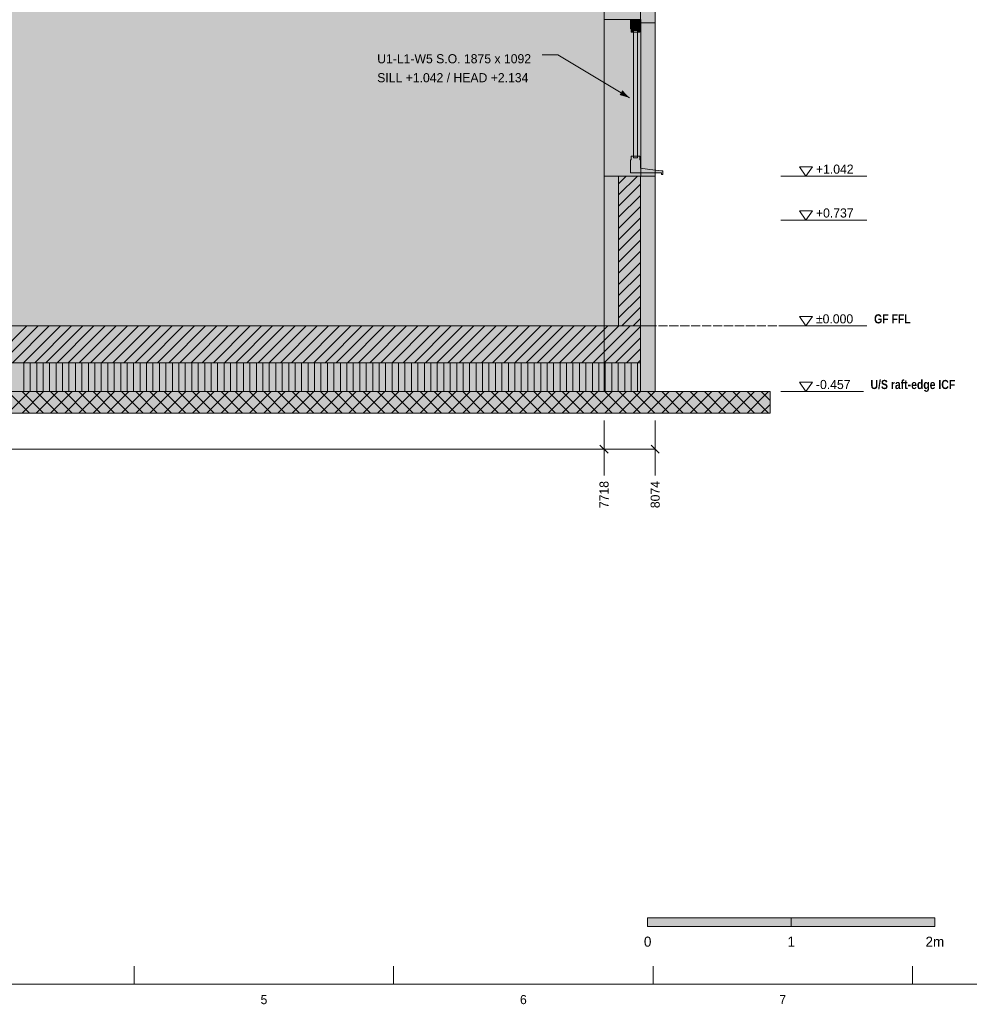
# Model space of a CAD drawing. Header units: millimetres. Extents: x 17 to 413, y 4 to 292.
# Tile 2 of 9: x 149 to 281, y 4 to 141. Entities that reach past the tile are written whole.
import ezdxf
from ezdxf.enums import TextEntityAlignment as Align

# ---------------------------------------------------------------- set-up
doc = ezdxf.new("R2010")
doc.units = ezdxf.units.MM
doc.linetypes.add('DASHED', pattern=[1.524, 1.27, -0.254])
for name, color, linetype in [('FILL-C_BDBDBF', 7, 'Continuous'), ('FILL-EPS', 7, 'Continuous'), ('FILL-INK', 7, 'Continuous'), ('FILL-LIGHT', 7, 'Continuous'), ('FILL-MASONRY_FILL', 7, 'Continuous'), ('FILL-TIMBER', 7, 'Continuous'), ('FILL-WHITE', 7, 'Continuous'), ('LINE-C_BF9E33', 7, 'Continuous'), ('LINE-CORE', 7, 'Continuous'), ('LINE-INK', 7, 'Continuous'), ('LINE-STEEL-DASH', 7, 'DASHED'), ('LINE-STEEL_GREY', 7, 'Continuous'), ('LINE-TIMBER_DK', 7, 'Continuous'), ('TEXT-INK', 7, 'Continuous'), ('TEXT-STEEL', 7, 'Continuous'), ('TEXT-STEEL_GREY', 7, 'Continuous')]:
    doc.layers.add(name, color=color, linetype=linetype)
doc.styles.add('OpenSansCondensed-Bold', font='OpenSansCondensed-Bold.ttf')

msp = doc.modelspace()

# ---------------------------------------------------------------- hatches: boundary and pattern name
at = {"layer": 'FILL-C_BDBDBF', "true_color": 0xbdbdbf}
h = msp.add_hatch(color=9, dxfattribs=at)
h.dxf.hatch_style = 1
h.paths.add_polyline_path([(232.13, 98.62), (231.96, 98.62), (231.96, 119.45), (232.18, 119.45), (232.21, 119.45), (233.1, 119.45), (235.01, 119.45), (235.01, 98.62), (232.98, 98.62)])
at = {"layer": 'FILL-EPS', "true_color": 0xccffff}
h = msp.add_hatch(color=7, dxfattribs=at)
h.dxf.hatch_style = 1
h.paths.add_polyline_path([(237.04, 196.41), (237.04, 195.55), (237.04, 192.62), (237.04, 188.4), (237.04, 168.22), (237.04, 165.39), (237.04, 153.48), (237.04, 150.04), (237.04, 149.62), (237.04, 149.13), (237.04, 148.05), (237.04, 144.75), (237.04, 140.8), (236.16, 140.8), (235.03, 140.8), (235.03, 141.08), (235.03, 141.3), (235.01, 141.3), (235.01, 199.2), (235.28, 199.2), (237.04, 199.2), (237.04, 197.35), (237.04, 197.12)])
h = msp.add_hatch(color=7, dxfattribs=at)
h.dxf.hatch_style = 1
h.paths.add_polyline_path([(229.93, 98.62), (229.93, 112.82), (229.93, 119.45), (231.96, 119.45), (231.96, 98.62)])
h = msp.add_hatch(color=7, dxfattribs=at)
h.dxf.hatch_style = 1
h.paths.add_polyline_path([(237.04, 91.74), (237.04, 89.47), (236.54, 89.47), (235.01, 89.47), (235.01, 96.35), (235.01, 98.62), (235.01, 119.45), (235.91, 119.45), (237.04, 119.45), (237.04, 113.14), (237.04, 98.62)])
at = {"layer": 'FILL-INK', "true_color": 0x1a1a1f}
h = msp.add_hatch(color=250, dxfattribs=at)
h.dxf.hatch_style = 1
h.paths.add_polyline_path([(233.49, 130.37), (232.09, 130.77), (232.48, 131.42)])
at = {"layer": 'FILL-INK', "true_color": 0x14141a}
h = msp.add_hatch(color=250, dxfattribs=at)
h.dxf.hatch_style = 1
h.paths.add_polyline_path([(236, 15), (256, 15), (256, 16.2), (236, 16.2)])
at = {"layer": 'FILL-LIGHT', "true_color": 0xcccccf}
h = msp.add_hatch(color=254, dxfattribs=at)
h.dxf.hatch_style = 1
h.paths.add_polyline_path([(119.23, 93.47), (77.59, 93.47), (77.59, 94.84), (77.59, 98.62), (193.37, 98.62), (235.01, 98.62), (235.01, 97.26), (235.01, 93.47)])
at = {"layer": 'FILL-MASONRY_FILL', "true_color": 0xe0d9cc}
h = msp.add_hatch(color=254, dxfattribs=at)
h.dxf.hatch_style = 1
h.paths.add_polyline_path([(119.43, 86.47), (59.56, 86.47), (59.56, 87.4), (59.56, 89.47), (193.17, 89.47), (253.04, 89.47), (253.04, 88.55), (253.04, 86.47)])
at = {"layer": 'FILL-TIMBER', "true_color": 0xedd6a8}
h = msp.add_hatch(color=41, dxfattribs=at)
h.dxf.hatch_style = 1
h.paths.add_polyline_path([(233.69, 139.5), (233.69, 139.86), (233.69, 140), (233.61, 140), (233.61, 140.67), (233.61, 141.2), (234.22, 141.2), (235.01, 141.2), (235.01, 140.53), (235.01, 140), (234.93, 140), (234.93, 139.64), (234.93, 139.5), (234.59, 139.5), (234.59, 139.76), (234.18, 139.76), (234.03, 139.76), (234.03, 139.5)])
h = msp.add_hatch(color=41, dxfattribs=at)
h.dxf.hatch_style = 1
h.paths.add_polyline_path([(234.04, 122.25), (234.03, 122.25), (234.03, 134.85), (234.03, 139.5), (234.57, 139.5), (234.59, 139.5), (234.59, 126.9), (234.59, 122.25)])
h = msp.add_hatch(color=41, dxfattribs=at)
h.dxf.hatch_style = 1
h.paths.add_polyline_path([(233.69, 121.75), (233.69, 122.11), (233.69, 122.25), (234.03, 122.25), (234.03, 122), (234.43, 122), (234.59, 122), (234.59, 122.25), (234.93, 122.25), (234.93, 121.9), (234.93, 121.75), (235.01, 121.75), (235.01, 121.08), (235.01, 120.56), (236.31, 120.4), (237.99, 120.19), (238.04, 120.19), (238.11, 120.19), (238.11, 119.93), (238.11, 119.72), (238.02, 119.72), (237.91, 119.72), (237.91, 119.85), (237.91, 119.95), (236.02, 119.95), (233.61, 119.95), (233.61, 120.29), (233.61, 120.56), (233.61, 121.23), (233.61, 121.75)])
at = {"layer": 'FILL-TIMBER', "true_color": 0xfced9e}
h = msp.add_hatch(color=41, dxfattribs=at)
h.dxf.hatch_style = 1
h.paths.add_polyline_path([(235.01, 89.47), (119.23, 89.47), (77.59, 89.47), (77.59, 90), (77.59, 91.47), (77.59, 92), (77.59, 93.47), (193.37, 93.47), (235.01, 93.47), (235.01, 92.95), (235.01, 91.47), (235.01, 90.95)])
at = {"layer": 'FILL-WHITE', "true_color": 0xffffff}
h = msp.add_hatch(color=7, dxfattribs=at)
h.dxf.hatch_style = 1
h.paths.add_polyline_path([(82.68, 98.62), (82.68, 153.48), (229.93, 153.48), (229.93, 98.62)])
h = msp.add_hatch(color=7, dxfattribs=at)
h.dxf.hatch_style = 1
h.paths.add_polyline_path([(229.93, 153.48), (229.93, 98.62), (82.68, 98.62), (82.68, 153.48)])
h = msp.add_hatch(color=7, dxfattribs=at)
h.dxf.hatch_style = 1
h.paths.add_polyline_path([(229.93, 153.48), (237.04, 153.48), (237.04, 98.62), (229.93, 98.62), (229.93, 98.62), (229.93, 98.62), (229.93, 98.62), (229.93, 153.48), (229.93, 153.48), (229.93, 153.52), (229.93, 153.52)])
h = msp.add_hatch(color=7, dxfattribs=at)
h.dxf.hatch_style = 1
h.paths.add_polyline_path([(229.93, 153.48), (237.04, 153.48), (237.04, 98.62), (229.93, 98.62)])
h = msp.add_hatch(color=7, dxfattribs=at)
h.dxf.hatch_style = 1
h.paths.add_polyline_path([(229.93, 98.62), (229.93, 153.48), (237.04, 153.48), (237.04, 98.62)])
h = msp.add_hatch(color=7, dxfattribs=at)
h.dxf.hatch_style = 1
h.paths.add_polyline_path([(235.03, 141.3), (235.03, 119.45), (229.93, 119.45), (229.93, 141.3)])
h = msp.add_hatch(color=7, dxfattribs=at)
h.dxf.hatch_style = 1
h.paths.add_polyline_path([(237.04, 140.8), (237.04, 119.45), (235.03, 119.45), (235.03, 140.8)])
h = msp.add_hatch(color=7, dxfattribs=at)
h.dxf.hatch_style = 1
h.paths.add_polyline_path([(77.59, 98.62), (235.01, 98.62), (235.01, 93.47), (77.59, 93.47)])
h = msp.add_hatch(color=7, dxfattribs=at)
h.dxf.hatch_style = 1
h.paths.add_polyline_path([(82.68, 98.62), (229.93, 98.62), (229.93, 89.47), (82.68, 89.47)])
h = msp.add_hatch(color=7, dxfattribs=at)
h.dxf.hatch_style = 1
h.paths.add_polyline_path([(82.68, 98.62), (84.67, 98.62), (84.71, 98.62), (229.93, 98.62), (229.93, 89.47), (84.71, 89.47), (82.68, 89.47)])
h = msp.add_hatch(color=7, dxfattribs=at)
h.dxf.hatch_style = 1
h.paths.add_polyline_path([(229.93, 98.62), (237.04, 98.62), (237.04, 89.47), (229.93, 89.47)])
h = msp.add_hatch(color=7, dxfattribs=at)
h.dxf.hatch_style = 1
h.paths.add_polyline_path([(235.01, 98.62), (235.01, 89.47), (229.93, 89.47), (229.93, 98.62)])
h = msp.add_hatch(color=7, dxfattribs=at)
h.dxf.hatch_style = 1
h.paths.add_polyline_path([(237.04, 98.62), (237.04, 89.47), (235.01, 89.47), (235.01, 98.62)])
h = msp.add_hatch(color=7, dxfattribs=at)
h.dxf.hatch_style = 1
h.paths.add_polyline_path([(235.01, 89.47), (235.01, 98.62), (237.04, 98.62), (237.04, 89.47)])
h = msp.add_hatch(color=7, dxfattribs=at)
h.dxf.hatch_style = 1
h.paths.add_polyline_path([(256, 15), (276, 15), (276, 16.2), (256, 16.2)])

# ---------------------------------------------------------------- linework, layer by layer
at = {"layer": 'LINE-C_BF9E33', "lineweight": 5}
for p, q in [((149.1, 89.47), (149.1, 93.47)), ((150, 89.47), (150, 93.47)), ((150.9, 89.47), (150.9, 93.47)), ((151.8, 89.47), (151.8, 93.47)), ((152.7, 89.47), (152.7, 93.47)), ((153.6, 89.47), (153.6, 93.47)), ((154.5, 89.47), (154.5, 93.47)), ((155.4, 89.47), (155.4, 93.47)), ((156.3, 89.47), (156.3, 93.47)), ((157.2, 89.47), (157.2, 93.47)), ((158.1, 89.47), (158.1, 93.47)), ((159, 89.47), (159, 93.47)), ((159.9, 89.47), (159.9, 93.47)), ((160.8, 89.47), (160.8, 93.47)), ((161.7, 89.47), (161.7, 93.47)), ((162.6, 89.47), (162.6, 93.47)), ((163.5, 89.47), (163.5, 93.47)), ((164.4, 89.47), (164.4, 93.47)), ((165.3, 89.47), (165.3, 93.47)), ((166.2, 89.47), (166.2, 93.47)), ((167.1, 89.47), (167.1, 93.47)), ((168, 89.47), (168, 93.47)), ((168.9, 89.47), (168.9, 93.47)), ((169.8, 89.47), (169.8, 93.47)), ((170.7, 89.47), (170.7, 93.47)), ((171.6, 89.47), (171.6, 93.47)), ((172.5, 89.47), (172.5, 93.47)), ((173.4, 89.47), (173.4, 93.47)), ((174.3, 89.47), (174.3, 93.47)), ((175.2, 89.47), (175.2, 93.47)), ((176.1, 89.47), (176.1, 93.47)), ((177, 89.47), (177, 93.47)), ((177.9, 89.47), (177.9, 93.47)), ((178.8, 89.47), (178.8, 93.47)), ((179.7, 89.47), (179.7, 93.47)), ((180.6, 89.47), (180.6, 93.47)), ((181.5, 89.47), (181.5, 93.47)), ((182.4, 89.47), (182.4, 93.47)), ((183.3, 89.47), (183.3, 93.47)), ((184.2, 89.47), (184.2, 93.47)), ((185.1, 89.47), (185.1, 93.47)), ((186, 89.47), (186, 93.47)), ((186.9, 89.47), (186.9, 93.47)), ((187.8, 89.47), (187.8, 93.47)), ((188.7, 89.47), (188.7, 93.47)), ((189.6, 89.47), (189.6, 93.47)), ((190.5, 89.47), (190.5, 93.47)), ((191.4, 89.47), (191.4, 93.47)), ((192.3, 89.47), (192.3, 93.47)), ((193.2, 89.47), (193.2, 93.47)), ((194.1, 89.47), (194.1, 93.47)), ((195, 89.47), (195, 93.47)), ((195.9, 89.47), (195.9, 93.47)), ((196.8, 89.47), (196.8, 93.47)), ((197.7, 89.47), (197.7, 93.47)), ((198.6, 89.47), (198.6, 93.47)), ((199.5, 89.47), (199.5, 93.47)), ((200.4, 89.47), (200.4, 93.47)), ((201.3, 89.47), (201.3, 93.47)), ((202.2, 89.47), (202.2, 93.47)), ((203.1, 89.47), (203.1, 93.47)), ((204, 89.47), (204, 93.47)), ((204.9, 89.47), (204.9, 93.47)), ((205.8, 89.47), (205.8, 93.47)), ((206.7, 89.47), (206.7, 93.47)), ((207.6, 89.47), (207.6, 93.47)), ((208.5, 89.47), (208.5, 93.47)), ((209.4, 89.47), (209.4, 93.47)), ((210.3, 89.47), (210.3, 93.47)), ((211.2, 89.47), (211.2, 93.47)), ((212.1, 89.47), (212.1, 93.47)), ((213, 89.47), (213, 93.47)), ((213.9, 89.47), (213.9, 93.47)), ((214.8, 89.47), (214.8, 93.47)), ((215.7, 89.47), (215.7, 93.47)), ((216.6, 89.47), (216.6, 93.47)), ((217.5, 89.47), (217.5, 93.47)), ((218.4, 89.47), (218.4, 93.47)), ((219.3, 89.47), (219.3, 93.47)), ((220.2, 89.47), (220.2, 93.47)), ((221.1, 89.47), (221.1, 93.47)), ((222, 89.47), (222, 93.47)), ((222.9, 89.47), (222.9, 93.47)), ((223.8, 89.47), (223.8, 93.47)), ((224.7, 89.47), (224.7, 93.47)), ((225.6, 89.47), (225.6, 93.47)), ((226.5, 89.47), (226.5, 93.47)), ((227.4, 89.47), (227.4, 93.47)), ((228.3, 89.47), (228.3, 93.47)), ((229.2, 89.47), (229.2, 93.47)), ((230.1, 89.47), (230.1, 93.47)), ((231, 89.47), (231, 93.47)), ((231.9, 89.47), (231.9, 93.47)), ((232.8, 89.47), (232.8, 93.47)), ((233.7, 89.47), (233.7, 93.47)), ((234.6, 89.47), (234.6, 93.47))]:
    msp.add_line(p, q, dxfattribs=at)
at = {"layer": 'LINE-CORE', "lineweight": 5}
for points in [[(82.68, 98.62), (82.68, 153.48), (229.93, 153.48), (229.93, 98.62), (82.68, 98.62)], [(229.93, 153.48), (229.93, 98.62), (229.93, 98.62), (82.68, 98.62), (82.68, 153.48)], [(229.93, 153.48), (237.04, 153.48), (237.04, 98.62), (237.04, 98.62), (237.04, 98.62), (229.93, 98.62), (229.93, 98.62), (229.93, 98.62), (229.93, 98.62), (229.93, 153.48), (229.93, 153.48), (229.93, 153.48), (229.93, 153.52), (229.93, 153.52)], [(229.93, 153.48), (237.04, 153.48), (237.04, 98.62), (229.93, 98.62)], [(229.93, 98.62), (229.93, 153.48), (237.04, 153.48), (237.04, 153.48), (237.04, 98.62), (229.93, 98.62)], [(235.03, 141.3), (235.03, 119.45), (229.93, 119.45), (229.93, 141.3)], [(237.04, 140.8), (237.04, 119.45), (237.04, 119.45), (235.03, 119.45), (235.03, 140.8), (235.03, 140.8)], [(77.59, 98.62), (235.01, 98.62), (235.01, 93.47), (77.59, 93.47)], [(82.68, 98.62), (229.93, 98.62), (229.93, 98.62), (229.93, 89.47), (82.68, 89.47)], [(82.68, 98.62), (82.68, 98.62), (82.68, 98.62), (84.67, 98.62), (84.71, 98.62), (84.71, 98.62), (229.93, 98.62), (229.93, 89.47), (84.71, 89.47), (84.71, 89.47), (84.71, 89.47), (82.68, 89.47), (82.68, 98.62)], [(229.93, 98.62), (237.04, 98.62), (237.04, 98.62), (237.04, 89.47), (229.93, 89.47)], [(235.01, 98.62), (235.01, 89.47), (235.01, 89.47), (229.93, 89.47), (229.93, 98.62), (229.93, 98.62)], [(237.04, 98.62), (237.04, 89.47), (237.04, 89.47), (235.01, 89.47), (235.01, 98.62), (235.01, 98.62)], [(235.01, 89.47), (235.01, 98.62), (237.04, 98.62), (237.04, 98.62), (237.04, 89.47), (235.01, 89.47)]]:
    msp.add_lwpolyline(points, close=True, dxfattribs=at)
at = {"layer": 'LINE-INK', "lineweight": 5}
for p, q in [((223.49, 136.37), (221.29, 136.37)), ((233.49, 130.37), (223.49, 136.37)), ((254.54, 119.46), (256.04, 119.46)), ((256.04, 119.46), (257.04, 119.46)), ((257.04, 119.46), (266.54, 119.46)), ((254.54, 113.36), (256.04, 113.36)), ((256.04, 113.36), (257.04, 113.36)), ((257.04, 113.36), (266.54, 113.36)), ((254.54, 98.62), (256.04, 98.62)), ((256.04, 98.62), (257.04, 98.62)), ((257.04, 98.62), (266.54, 98.62)), ((254.54, 89.48), (256.04, 89.48)), ((256.04, 89.48), (257.04, 89.48)), ((257.04, 89.48), (266.04, 89.48)), ((229.92, 85.47), (229.92, 79.97)), ((237.04, 85.47), (237.04, 79.97)), ((75.56, 81.47), (237.04, 81.47)), ((229.36, 82.04), (230.49, 80.91)), ((236.48, 82.04), (237.61, 80.91)), ((229.92, 79.97), (229.92, 78.66)), ((237.04, 79.97), (237.04, 78.66)), ((229.92, 78.66), (229.92, 77.78)), ((237.04, 78.66), (237.04, 77.78)), ((164.5, 7), (164.5, 9.5)), ((200.62, 7), (200.62, 9.5)), ((236.75, 7), (236.75, 9.5)), ((272.88, 7), (272.88, 9.5))]:
    msp.add_line(p, q, dxfattribs=at)
for points in [[(20, 7), (413, 7), (413, 290), (20, 290)], [(237.04, 196.41), (237.04, 195.55), (237.04, 192.62), (237.04, 188.4), (237.04, 168.22), (237.04, 165.39), (237.04, 153.48), (237.04, 150.04), (237.04, 149.62), (237.04, 149.13), (237.04, 148.05), (237.04, 144.75), (237.04, 140.8), (236.16, 140.8), (235.03, 140.8), (235.03, 141.08), (235.03, 141.3), (235.01, 141.3), (235.01, 199.2), (235.28, 199.2), (237.04, 199.2), (237.04, 197.35), (237.04, 197.12)], [(233.69, 139.5), (233.69, 139.86), (233.69, 140), (233.61, 140), (233.61, 140.67), (233.61, 141.2), (234.22, 141.2), (235.01, 141.2), (235.01, 140.53), (235.01, 140), (234.93, 140), (234.93, 139.64), (234.93, 139.5), (234.59, 139.5), (234.59, 139.76), (234.18, 139.76), (234.03, 139.76), (234.03, 139.5)], [(234.04, 122.25), (234.03, 122.25), (234.03, 134.85), (234.03, 139.5), (234.57, 139.5), (234.59, 139.5), (234.59, 126.9), (234.59, 122.25)], [(233.69, 121.75), (233.69, 122.11), (233.69, 122.25), (234.03, 122.25), (234.03, 122), (234.43, 122), (234.59, 122), (234.59, 122.25), (234.93, 122.25), (234.93, 121.9), (234.93, 121.75), (235.01, 121.75), (235.01, 121.08), (235.01, 120.56), (236.31, 120.4), (237.99, 120.19), (238.04, 120.19), (238.11, 120.19), (238.11, 119.93), (238.11, 119.72), (238.02, 119.72), (237.91, 119.72), (237.91, 119.85), (237.91, 119.95), (236.02, 119.95), (233.61, 119.95), (233.61, 120.29), (233.61, 120.56), (233.61, 121.23), (233.61, 121.75)], [(258.04, 119.46), (257.14, 120.76), (258.94, 120.76)], [(229.93, 98.62), (229.93, 112.82), (229.93, 119.45), (231.96, 119.45), (231.96, 98.62)], [(235.01, 96.35), (235.01, 98.62), (232.98, 98.62), (232.13, 98.62), (231.96, 98.62), (229.93, 98.62), (229.93, 112.82), (229.93, 119.45), (231.96, 119.45), (232.18, 119.45), (232.21, 119.45), (233.1, 119.45), (235.01, 119.45), (235.91, 119.45), (237.04, 119.45), (237.04, 113.14), (237.04, 98.62), (237.04, 91.74), (237.04, 89.47), (236.54, 89.47), (235.01, 89.47)], [(232.13, 98.62), (231.96, 98.62), (231.96, 119.45), (232.18, 119.45), (232.21, 119.45), (233.1, 119.45), (235.01, 119.45), (235.01, 98.62), (232.98, 98.62)], [(237.04, 91.74), (237.04, 89.47), (236.54, 89.47), (235.01, 89.47), (235.01, 96.35), (235.01, 98.62), (235.01, 119.45), (235.91, 119.45), (237.04, 119.45), (237.04, 113.14), (237.04, 98.62)], [(258.04, 113.36), (257.14, 114.66), (258.94, 114.66)], [(258.04, 98.62), (257.14, 99.92), (258.94, 99.92)], [(119.23, 93.47), (77.59, 93.47), (77.59, 94.84), (77.59, 98.62), (193.37, 98.62), (235.01, 98.62), (235.01, 97.26), (235.01, 93.47)], [(235.01, 89.47), (119.23, 89.47), (77.59, 89.47), (77.59, 90), (77.59, 91.47), (77.59, 92), (77.59, 93.47), (193.37, 93.47), (235.01, 93.47), (235.01, 92.95), (235.01, 91.47), (235.01, 90.95)], [(258.04, 89.48), (257.14, 90.78), (258.94, 90.78)], [(119.43, 86.47), (59.56, 86.47), (59.56, 87.4), (59.56, 89.47), (193.17, 89.47), (253.04, 89.47), (253.04, 88.55), (253.04, 86.47)], [(236, 15), (256, 15), (256, 16.2), (236, 16.2)], [(256, 15), (276, 15), (276, 16.2), (256, 16.2)]]:
    msp.add_lwpolyline(points, close=True, dxfattribs=at)
msp.add_lwpolyline([(237.04, 144.75), (237.04, 140.8), (236.16, 140.8), (235.03, 140.8), (235.03, 141.08), (235.03, 141.3)], dxfattribs=at)
at = {"layer": 'LINE-STEEL-DASH', "lineweight": 5}
msp.add_line((51.56, 98.62), (261.04, 98.62), dxfattribs=at)
at = {"layer": 'LINE-STEEL_GREY', "lineweight": 5}
for p, q in [((231.96, 116.85), (234.57, 119.45)), ((231.96, 118.4), (233.01, 119.45)), ((231.96, 115.29), (235.01, 118.34)), ((231.96, 113.74), (235.01, 116.78)), ((231.96, 112.18), (235.01, 115.23)), ((231.96, 110.62), (235.01, 113.67)), ((231.96, 109.07), (235.01, 112.12)), ((231.96, 107.51), (235.01, 110.56)), ((231.96, 105.96), (235.01, 109.01)), ((231.96, 104.4), (235.01, 107.45)), ((231.96, 102.85), (235.01, 105.89)), ((231.96, 101.29), (235.01, 104.34)), ((231.96, 99.73), (235.01, 102.78)), ((232.4, 98.62), (235.01, 101.23)), ((233.96, 98.62), (235.01, 99.67)), ((144.4, 93.47), (149.54, 98.62)), ((145.95, 93.47), (151.1, 98.62)), ((147.51, 93.47), (152.65, 98.62)), ((149.06, 93.47), (154.21, 98.62)), ((150.62, 93.47), (155.76, 98.62)), ((152.17, 93.47), (157.32, 98.62)), ((153.73, 93.47), (158.87, 98.62)), ((155.29, 93.47), (160.43, 98.62)), ((156.84, 93.47), (161.99, 98.62)), ((158.4, 93.47), (163.54, 98.62)), ((159.95, 93.47), (165.1, 98.62)), ((161.51, 93.47), (166.65, 98.62)), ((163.06, 93.47), (168.21, 98.62)), ((164.62, 93.47), (169.76, 98.62)), ((166.18, 93.47), (171.32, 98.62)), ((167.73, 93.47), (172.87, 98.62)), ((169.29, 93.47), (174.43, 98.62)), ((170.84, 93.47), (175.99, 98.62)), ((172.4, 93.47), (177.54, 98.62)), ((173.95, 93.47), (179.1, 98.62)), ((175.51, 93.47), (180.65, 98.62)), ((177.06, 93.47), (182.21, 98.62)), ((178.62, 93.47), (183.76, 98.62)), ((180.18, 93.47), (185.32, 98.62)), ((181.73, 93.47), (186.88, 98.62)), ((183.29, 93.47), (188.43, 98.62)), ((184.84, 93.47), (189.99, 98.62)), ((186.4, 93.47), (191.54, 98.62)), ((187.95, 93.47), (193.1, 98.62)), ((189.51, 93.47), (194.65, 98.62)), ((191.07, 93.47), (196.21, 98.62)), ((192.62, 93.47), (197.76, 98.62)), ((194.18, 93.47), (199.32, 98.62)), ((195.73, 93.47), (200.88, 98.62)), ((197.29, 93.47), (202.43, 98.62)), ((198.84, 93.47), (203.99, 98.62)), ((200.4, 93.47), (205.54, 98.62)), ((201.95, 93.47), (207.1, 98.62)), ((203.51, 93.47), (208.65, 98.62)), ((205.07, 93.47), (210.21, 98.62)), ((206.62, 93.47), (211.77, 98.62)), ((208.18, 93.47), (213.32, 98.62)), ((209.73, 93.47), (214.88, 98.62)), ((211.29, 93.47), (216.43, 98.62)), ((212.84, 93.47), (217.99, 98.62)), ((214.4, 93.47), (219.54, 98.62)), ((215.96, 93.47), (221.1, 98.62)), ((217.51, 93.47), (222.66, 98.62)), ((219.07, 93.47), (224.21, 98.62)), ((220.62, 93.47), (225.77, 98.62)), ((222.18, 93.47), (227.32, 98.62)), ((223.73, 93.47), (228.88, 98.62)), ((225.29, 93.47), (230.43, 98.62)), ((226.84, 93.47), (231.99, 98.62)), ((228.4, 93.47), (233.54, 98.62)), ((229.96, 93.47), (235.01, 98.53)), ((231.51, 93.47), (235.01, 96.97)), ((233.07, 93.47), (235.01, 95.42)), ((234.62, 93.47), (235.01, 93.86))]:
    msp.add_line(p, q, dxfattribs=at)
at = {"layer": 'LINE-TIMBER_DK', "lineweight": 5}
for p, q in [((146.88, 86.47), (149.88, 89.47)), ((146.88, 89.47), (149.88, 86.47)), ((148.86, 86.47), (151.86, 89.47)), ((148.86, 89.47), (151.86, 86.47)), ((150.84, 86.47), (153.84, 89.47)), ((150.84, 89.47), (153.84, 86.47)), ((152.82, 86.47), (155.82, 89.47)), ((152.82, 89.47), (155.82, 86.47)), ((154.8, 86.47), (157.8, 89.47)), ((154.8, 89.47), (157.8, 86.47)), ((156.78, 86.47), (159.78, 89.47)), ((156.78, 89.47), (159.78, 86.47)), ((158.76, 86.47), (161.76, 89.47)), ((158.76, 89.47), (161.76, 86.47)), ((160.74, 86.47), (163.74, 89.47)), ((160.74, 89.47), (163.74, 86.47)), ((162.72, 86.47), (165.72, 89.47)), ((162.72, 89.47), (165.72, 86.47)), ((164.7, 86.47), (167.7, 89.47)), ((164.7, 89.47), (167.7, 86.47)), ((166.68, 86.47), (169.68, 89.47)), ((166.68, 89.47), (169.68, 86.47)), ((168.66, 86.47), (171.66, 89.47)), ((168.66, 89.47), (171.66, 86.47)), ((170.64, 86.47), (173.64, 89.47)), ((170.64, 89.47), (173.64, 86.47)), ((172.62, 86.47), (175.62, 89.47)), ((172.62, 89.47), (175.62, 86.47)), ((174.6, 86.47), (177.6, 89.47)), ((174.6, 89.47), (177.6, 86.47)), ((176.58, 86.47), (179.58, 89.47)), ((176.58, 89.47), (179.58, 86.47)), ((178.56, 86.47), (181.56, 89.47)), ((178.56, 89.47), (181.56, 86.47)), ((180.54, 86.47), (183.54, 89.47)), ((180.54, 89.47), (183.54, 86.47)), ((182.52, 86.47), (185.52, 89.47)), ((182.52, 89.47), (185.52, 86.47)), ((184.5, 86.47), (187.5, 89.47)), ((184.5, 89.47), (187.5, 86.47)), ((186.48, 86.47), (189.48, 89.47)), ((186.48, 89.47), (189.48, 86.47)), ((188.46, 86.47), (191.46, 89.47)), ((188.46, 89.47), (191.46, 86.47)), ((190.44, 86.47), (193.44, 89.47)), ((190.44, 89.47), (193.44, 86.47)), ((192.42, 86.47), (195.42, 89.47)), ((192.42, 89.47), (195.42, 86.47)), ((194.4, 86.47), (197.4, 89.47)), ((194.4, 89.47), (197.4, 86.47)), ((196.38, 86.47), (199.38, 89.47)), ((196.38, 89.47), (199.38, 86.47)), ((198.36, 86.47), (201.36, 89.47)), ((198.36, 89.47), (201.36, 86.47)), ((200.34, 86.47), (203.34, 89.47)), ((200.34, 89.47), (203.34, 86.47)), ((202.32, 86.47), (205.32, 89.47)), ((202.32, 89.47), (205.32, 86.47)), ((204.3, 86.47), (207.3, 89.47)), ((204.3, 89.47), (207.3, 86.47)), ((206.28, 86.47), (209.28, 89.47)), ((206.28, 89.47), (209.28, 86.47)), ((208.26, 86.47), (211.26, 89.47)), ((208.26, 89.47), (211.26, 86.47)), ((210.24, 86.47), (213.24, 89.47)), ((210.24, 89.47), (213.24, 86.47)), ((212.22, 86.47), (215.22, 89.47)), ((212.22, 89.47), (215.22, 86.47)), ((214.2, 86.47), (217.2, 89.47)), ((214.2, 89.47), (217.2, 86.47)), ((216.18, 86.47), (219.18, 89.47)), ((216.18, 89.47), (219.18, 86.47)), ((218.16, 86.47), (221.16, 89.47)), ((218.16, 89.47), (221.16, 86.47)), ((220.14, 86.47), (223.14, 89.47)), ((220.14, 89.47), (223.14, 86.47)), ((222.12, 86.47), (225.12, 89.47)), ((222.12, 89.47), (225.12, 86.47)), ((224.1, 86.47), (227.1, 89.47)), ((224.1, 89.47), (227.1, 86.47)), ((226.08, 86.47), (229.08, 89.47)), ((226.08, 89.47), (229.08, 86.47)), ((228.06, 86.47), (231.06, 89.47)), ((228.06, 89.47), (231.06, 86.47)), ((230.04, 86.47), (233.04, 89.47)), ((230.04, 89.47), (233.04, 86.47)), ((232.02, 86.47), (235.02, 89.47)), ((232.02, 89.47), (235.02, 86.47)), ((234, 86.47), (237, 89.47)), ((234, 89.47), (237, 86.47)), ((235.98, 86.47), (238.98, 89.47)), ((235.98, 89.47), (238.98, 86.47)), ((237.96, 86.47), (240.96, 89.47)), ((237.96, 89.47), (240.96, 86.47)), ((239.94, 86.47), (242.94, 89.47)), ((239.94, 89.47), (242.94, 86.47)), ((241.92, 86.47), (244.92, 89.47)), ((241.92, 89.47), (244.92, 86.47)), ((243.9, 86.47), (246.9, 89.47)), ((243.9, 89.47), (246.9, 86.47)), ((245.88, 86.47), (248.88, 89.47)), ((245.88, 89.47), (248.88, 86.47)), ((247.86, 86.47), (250.86, 89.47)), ((247.86, 89.47), (250.86, 86.47)), ((249.84, 86.47), (252.84, 89.47)), ((249.84, 89.47), (252.84, 86.47)), ((251.82, 89.47), (253.04, 88.25)), ((251.82, 86.47), (253.04, 87.7))]:
    msp.add_line(p, q, dxfattribs=at)

# ---------------------------------------------------------------- texts
at = {"layer": 'TEXT-INK'}
for s, p in [('U1-L1-W5 S.O. 1875 x 1092', (198.33, 135.18)), ('SILL +1.042 / HEAD +2.134', (198.33, 132.54)), ('+1.042', (259.44, 119.81)), ('+0.737', (259.44, 113.71)), ('±0.000', (259.44, 98.97)), ('-0.457', (259.44, 89.83))]:
    msp.add_text(s, height=1.27, dxfattribs=at).set_placement(p)
for s, p in [('7718', (230.56, 73.25)), ('8074', (237.68, 73.25))]:
    msp.add_text(s, height=1.27, rotation=90, dxfattribs=at).set_placement(p)
for s, height, p in [('0', 1.4, (236, 12.2)), ('1', 1.4, (256, 12.2)), ('2m', 1.397, (276, 12.2))]:
    msp.add_text(s, height=height, dxfattribs=at).set_placement(p, align=Align.CENTER)
at = {"layer": 'TEXT-STEEL', "style": 'OpenSansCondensed-Bold'}
for s, p in [('GF FFL', (267.54, 98.97)), ('U/S raft-edge ICF', (267.04, 89.83))]:
    msp.add_text(s, height=1.27, dxfattribs=at).set_placement(p)
at = {"layer": 'TEXT-STEEL_GREY'}
for s, p in [('6', (218.69, 4.2)), ('5', (182.56, 4.2)), ('7', (254.81, 4.2))]:
    msp.add_text(s, height=1.27, dxfattribs=at).set_placement(p, align=Align.CENTER)

doc.saveas('drawing.dxf')
